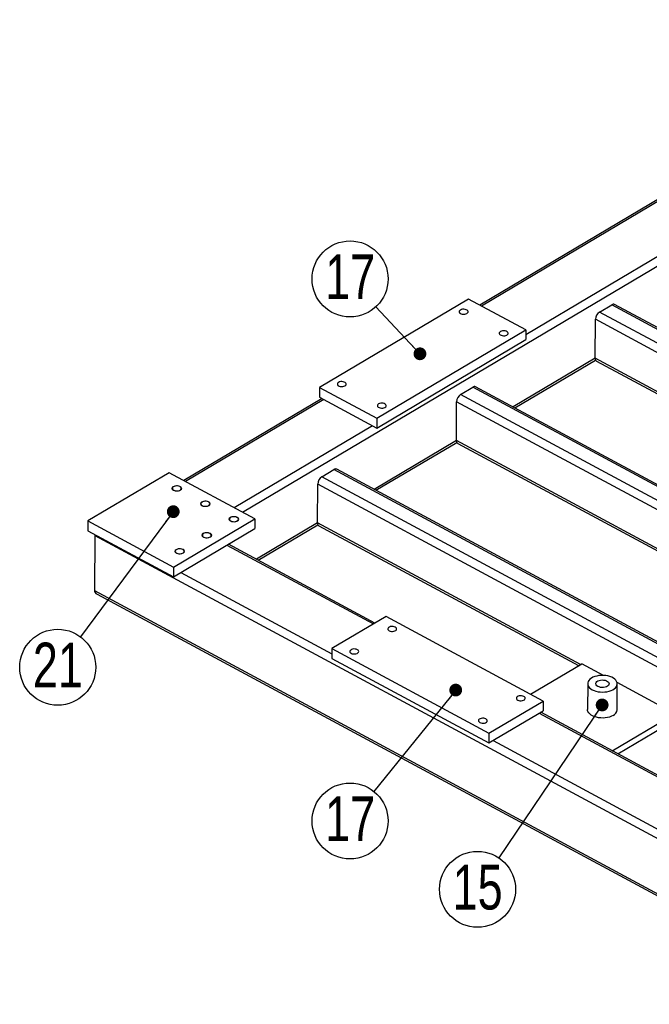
# Model space of a CAD drawing. Header units: millimetres. Extents: x 5 to 589, y 5 to 415.
# Tile 14 of 18: x 365 to 414, y 189 to 266. Entities that reach past the tile are written whole.
import ezdxf

# ---------------------------------------------------------------- set-up
doc = ezdxf.new("R2010")
doc.units = ezdxf.units.MM
doc.layers.add('NOTES', color=6, linetype='Continuous')
doc.layers.add('TRAIT-FINS', color=9, linetype='Continuous')
doc.layers.add('TRAIT-FORT', color=4, linetype='Continuous', lineweight=25)
doc.styles.add('SLDTEXTSTYLE0', font='TXT', dxfattribs={"width": 0.75})
doc.dimstyles.new('SLDDIMSTYLE7', dxfattribs={"dimtxt": 0.18, "dimasz": 1, "dimexe": 0, "dimexo": 0.0625, "dimgap": 0, "dimtad": 0, "dimtih": 1, "dimtoh": 1, "dimdec": 0, "dimrnd": 1e-09, "dimzin": 0, "dimdsep": 46, "dimtxsty": 'Standard', "dimblk1": 'DOT', "dimblk2": 'DOT', "dimsah": 1, "dimcen": 0.09, "dimadec": 0, "dimazin": 0, "dimtfac": 1, "dimtdec": 0, "dimtofl": 0, "dimtmove": 0, "dimatfit": 3, "dimldrblk": 'DOT', "dimfxl": 1, "dimfrac": 2, "dimtolj": 1, "dimtzin": 0, "dimarcsym": 0})

# ---------------------------------------------------------------- blocks, each defined once
blk = doc.blocks.new('SW_NOTE_30')
at = {"layer": 'NOTES', "color": 0}
blk.add_circle((-2.027, 2.173), 2.972, dxfattribs=at)
at = {"layer": 'NOTES', "color": 0, "insert": (-2.017, 4.096), "char_height": 3.5, "attachment_point": 2, "style": 'SLDTEXTSTYLE0'}
blk.add_mtext('17', dxfattribs=at)
blk = doc.blocks.new('_DOT')
at = {"color": 0, "linetype": 'ByBlock', "lineweight": -2}
blk.add_line((-0.5, 0), (-1, 0), dxfattribs=at)
at = {"color": 0, "linetype": 'ByBlock', "const_width": 0.5}
blk.add_lwpolyline([(-0.25, 0, 1), (0.25, 0, 1)], format="xyb", close=True, dxfattribs=at)
blk = doc.blocks.new('SW_NOTE_31')
at = {"layer": 'NOTES', "color": 0}
blk.add_circle((-1.771, -2.387), 2.972, dxfattribs=at)
at = {"layer": 'NOTES', "color": 0, "insert": (-1.761, -0.464), "char_height": 3.5, "attachment_point": 2, "style": 'SLDTEXTSTYLE0'}
blk.add_mtext('21', dxfattribs=at)
blk = doc.blocks.new('SW_NOTE_33')
at = {"layer": 'NOTES', "color": 0}
blk.add_circle((-1.865, -2.314), 2.972, dxfattribs=at)
at = {"layer": 'NOTES', "color": 0, "insert": (-1.856, -0.391), "char_height": 3.5, "attachment_point": 2, "style": 'SLDTEXTSTYLE0'}
blk.add_mtext('17', dxfattribs=at)
blk = doc.blocks.new('SW_NOTE_39')
at = {"layer": 'NOTES', "color": 0}
blk.add_circle((-1.663, -2.463), 2.972, dxfattribs=at)
at = {"layer": 'NOTES', "color": 0, "insert": (-1.653, -0.541), "char_height": 3.5, "attachment_point": 2, "style": 'SLDTEXTSTYLE0'}
blk.add_mtext('15', dxfattribs=at)

msp = doc.modelspace()

# ---------------------------------------------------------------- linework, layer by layer
at = {"layer": 'TRAIT-FINS', "lineweight": 18, "flags": 128}
for points in [[(376.596, 228.785), (376.509, 228.855), (376.476, 228.938), (376.502, 229.021), (376.582, 229.093), (376.704, 229.141), (376.851, 229.16), (376.998, 229.145), (377.125, 229.099), (377.212, 229.03), (377.245, 228.947), (377.22, 228.863), (377.14, 228.792), (377.017, 228.743), (376.871, 228.725), (376.723, 228.739), (376.596, 228.785)], [(378.829, 227.581), (378.742, 227.651), (378.709, 227.734), (378.734, 227.817), (378.814, 227.889), (378.937, 227.938), (379.083, 227.956), (379.231, 227.941), (379.358, 227.896), (379.445, 227.826), (379.478, 227.743), (379.452, 227.66), (379.372, 227.588), (379.25, 227.539), (379.103, 227.521), (378.956, 227.536), (378.829, 227.581)], [(381.061, 226.378), (380.974, 226.447), (380.941, 226.53), (380.967, 226.614), (381.047, 226.685), (381.169, 226.734), (381.316, 226.752), (381.463, 226.737), (381.59, 226.692), (381.677, 226.622), (381.71, 226.539), (381.685, 226.456), (381.605, 226.384), (381.482, 226.336), (381.336, 226.317), (381.188, 226.332), (381.061, 226.378)], [(378.944, 225.12), (378.857, 225.19), (378.824, 225.273), (378.849, 225.356), (378.929, 225.428), (379.052, 225.477), (379.198, 225.495), (379.346, 225.48), (379.473, 225.435), (379.56, 225.365), (379.593, 225.282), (379.568, 225.199), (379.487, 225.127), (379.365, 225.078), (379.219, 225.06), (379.071, 225.075), (378.944, 225.12)], [(376.826, 223.863), (376.74, 223.933), (376.707, 224.015), (376.732, 224.099), (376.812, 224.171), (376.935, 224.219), (377.081, 224.238), (377.229, 224.223), (377.356, 224.177), (377.442, 224.108), (377.476, 224.025), (377.45, 223.941), (377.37, 223.87), (377.248, 223.821), (377.101, 223.803), (376.953, 223.817), (376.826, 223.863)]]:
    msp.add_lwpolyline(points, dxfattribs=at)
at = {"layer": 'TRAIT-FORT', "lineweight": 25}
for p, q in [((438.135, 265.609), (400.537, 243.284)), ((438.273, 265.534), (400.676, 243.209)), ((442.069, 263.488), (404.134, 240.963)), ((420.435, 249.883), (382.009, 227.066)), ((399.67, 243.751), (388.025, 236.836)), ((404.136, 241.344), (399.67, 243.751)), ((409.897, 242.74), (410.85, 243.306)), ((459.766, 215.85), (409.897, 242.74)), ((460.719, 216.416), (410.85, 243.306)), ((460.845, 216.491), (411.068, 243.331)), ((409.566, 239.126), (409.578, 242.171)), ((459.112, 215.462), (409.578, 242.171)), ((392.49, 234.429), (404.136, 241.344)), ((404.136, 241.344), (404.133, 240.582)), ((392.487, 233.667), (404.133, 240.582)), ((409.566, 239.126), (403.141, 235.311)), ((403.28, 235.236), (409.594, 238.985)), ((455.832, 214.179), (409.566, 239.126)), ((409.665, 238.908), (455.687, 214.093)), ((388.025, 236.836), (388.022, 236.075)), ((388.025, 236.836), (392.49, 234.429)), ((399.046, 236.296), (399.999, 236.862)), ((449.28, 210.289), (399.999, 236.862)), ((449.407, 210.364), (400.216, 236.888)), ((388.218, 235.969), (377.405, 229.548)), ((388.357, 235.895), (377.544, 229.474)), ((388.022, 236.075), (392.487, 233.667)), ((398.715, 232.682), (398.727, 235.727)), ((448.261, 209.018), (398.727, 235.727)), ((448.481, 209.641), (399.046, 236.296)), ((392.49, 234.429), (392.487, 233.667)), ((392.152, 233.848), (381.339, 227.427)), ((398.715, 232.682), (392.29, 228.867)), ((445.568, 207.419), (398.715, 232.682)), ((392.428, 228.792), (398.743, 232.542)), ((398.813, 232.465), (445.423, 207.333)), ((388.194, 229.853), (389.147, 230.419)), ((439.016, 203.529), (389.147, 230.419)), ((439.143, 203.604), (389.365, 230.444)), ((376.259, 230.166), (369.907, 226.394)), ((382.957, 226.555), (376.259, 230.166)), ((438.064, 202.963), (388.194, 229.853)), ((387.863, 226.239), (387.875, 229.284)), ((437.409, 202.575), (387.875, 229.284)), ((376.605, 222.783), (382.957, 226.555)), ((382.957, 226.555), (382.954, 225.794)), ((369.907, 226.394), (369.904, 225.633)), ((369.907, 226.394), (376.605, 222.783)), ((376.602, 222.022), (382.954, 225.794)), ((387.863, 226.239), (383.09, 223.404)), ((383.228, 223.33), (387.891, 226.098)), ((408.403, 215.164), (387.863, 226.239)), ((387.962, 226.021), (408.257, 215.078)), ((369.904, 225.633), (376.602, 222.022)), ((370.447, 225.259), (370.43, 220.946)), ((370.447, 225.259), (430.167, 193.058)), ((380.784, 224.505), (392.225, 218.336)), ((392.351, 218.411), (380.91, 224.58)), ((376.605, 222.783), (376.602, 222.022)), ((377.184, 222.368), (388.979, 216.007)), ((370.43, 220.946), (430.15, 188.745)), ((370.633, 220.672), (430.143, 188.584)), ((393.216, 218.924), (388.981, 216.41)), ((405.495, 212.303), (393.216, 218.924)), ((388.981, 216.41), (388.978, 215.648)), ((388.981, 216.41), (401.26, 209.789)), ((388.978, 215.648), (401.257, 209.028)), ((404.493, 212.843), (408.515, 215.231)), ((410.22, 214.311), (408.515, 215.231)), ((408.972, 213.665), (408.964, 211.636)), ((415.77, 211.319), (411.269, 213.746)), ((411.272, 211.627), (411.28, 213.656)), ((401.26, 209.789), (405.495, 212.303)), ((405.495, 212.303), (405.492, 211.542)), ((401.257, 209.028), (405.492, 211.542)), ((405.174, 211.353), (429.229, 198.383)), ((429.355, 198.458), (405.3, 211.428)), ((410.885, 208.417), (415.77, 211.319)), ((411.331, 208.176), (415.768, 210.811)), ((401.26, 209.789), (401.257, 209.028)), ((401.575, 209.216), (425.72, 196.197))]:
    msp.add_line(p, q, dxfattribs=at)
at = {"layer": 'TRAIT-FORT', "lineweight": 25, "flags": 128}
for points in [[(399.03, 242.897), (398.973, 242.851), (398.942, 242.799), (398.937, 242.743), (398.961, 242.689), (399.01, 242.641), (399.082, 242.602), (399.169, 242.576), (399.266, 242.566), (399.364, 242.571), (399.455, 242.592), (399.533, 242.626), (399.59, 242.671), (399.622, 242.724), (399.626, 242.78), (399.603, 242.834), (399.553, 242.882), (399.482, 242.921), (399.394, 242.946), (399.297, 242.957), (399.199, 242.952), (399.108, 242.931), (399.03, 242.897)], [(402.156, 241.212), (402.099, 241.166), (402.067, 241.114), (402.063, 241.058), (402.086, 241.004), (402.136, 240.955), (402.207, 240.917), (402.295, 240.891), (402.392, 240.881), (402.49, 240.886), (402.581, 240.906), (402.658, 240.941), (402.715, 240.986), (402.747, 241.039), (402.752, 241.094), (402.728, 241.148), (402.679, 241.197), (402.607, 241.235), (402.519, 241.261), (402.423, 241.272), (402.325, 241.266), (402.233, 241.246), (402.156, 241.212)], [(389.502, 237.239), (389.445, 237.194), (389.413, 237.141), (389.409, 237.086), (389.432, 237.031), (389.482, 236.983), (389.553, 236.944), (389.641, 236.919), (389.738, 236.908), (389.836, 236.913), (389.927, 236.934), (390.005, 236.968), (390.062, 237.014), (390.094, 237.066), (390.098, 237.122), (390.075, 237.176), (390.025, 237.224), (389.954, 237.263), (389.866, 237.289), (389.769, 237.299), (389.671, 237.294), (389.58, 237.274), (389.502, 237.239)], [(392.628, 235.554), (392.571, 235.509), (392.539, 235.456), (392.535, 235.4), (392.558, 235.346), (392.608, 235.298), (392.679, 235.259), (392.767, 235.234), (392.863, 235.223), (392.962, 235.228), (393.053, 235.249), (393.13, 235.283), (393.187, 235.328), (393.219, 235.381), (393.224, 235.437), (393.2, 235.491), (393.151, 235.539), (393.079, 235.578), (392.991, 235.603), (392.895, 235.614), (392.797, 235.609), (392.705, 235.588), (392.628, 235.554)], [(376.623, 228.801), (376.703, 228.768), (376.796, 228.75), (376.895, 228.747), (376.99, 228.76), (377.075, 228.788), (377.143, 228.828), (377.188, 228.878), (377.207, 228.933), (377.197, 228.988), (377.16, 229.04), (377.099, 229.084), (377.018, 229.116), (376.925, 229.134), (376.827, 229.137), (376.731, 229.124), (376.646, 229.096), (376.578, 229.056), (376.533, 229.007), (376.515, 228.952), (376.525, 228.896), (376.561, 228.845), (376.623, 228.801)], [(378.855, 227.597), (378.935, 227.565), (379.029, 227.546), (379.127, 227.543), (379.223, 227.557), (379.308, 227.584), (379.376, 227.625), (379.421, 227.674), (379.439, 227.729), (379.429, 227.784), (379.393, 227.836), (379.331, 227.88), (379.251, 227.912), (379.158, 227.931), (379.059, 227.933), (378.964, 227.92), (378.879, 227.893), (378.811, 227.852), (378.766, 227.803), (378.747, 227.748), (378.757, 227.693), (378.794, 227.641), (378.855, 227.597)], [(381.088, 226.393), (381.168, 226.361), (381.261, 226.342), (381.36, 226.34), (381.455, 226.353), (381.54, 226.381), (381.608, 226.421), (381.653, 226.47), (381.672, 226.525), (381.662, 226.58), (381.625, 226.632), (381.564, 226.676), (381.484, 226.709), (381.39, 226.727), (381.292, 226.73), (381.196, 226.717), (381.111, 226.689), (381.043, 226.649), (380.998, 226.599), (380.98, 226.544), (380.99, 226.489), (381.026, 226.437), (381.088, 226.393)], [(378.97, 225.136), (379.051, 225.104), (379.144, 225.085), (379.242, 225.082), (379.338, 225.095), (379.423, 225.123), (379.491, 225.164), (379.536, 225.213), (379.554, 225.268), (379.545, 225.323), (379.508, 225.375), (379.447, 225.419), (379.366, 225.451), (379.273, 225.47), (379.175, 225.472), (379.079, 225.459), (378.994, 225.432), (378.926, 225.391), (378.881, 225.342), (378.863, 225.287), (378.872, 225.232), (378.909, 225.18), (378.97, 225.136)], [(376.853, 223.879), (376.933, 223.846), (377.026, 223.828), (377.125, 223.825), (377.221, 223.838), (377.306, 223.866), (377.374, 223.906), (377.418, 223.956), (377.437, 224.01), (377.427, 224.066), (377.39, 224.118), (377.329, 224.162), (377.249, 224.194), (377.156, 224.212), (377.057, 224.215), (376.962, 224.202), (376.876, 224.174), (376.809, 224.134), (376.764, 224.085), (376.745, 224.03), (376.755, 223.974), (376.792, 223.923), (376.853, 223.879)], [(393.459, 217.804), (393.539, 217.771), (393.632, 217.753), (393.731, 217.75), (393.826, 217.763), (393.912, 217.791), (393.979, 217.831), (394.024, 217.881), (394.043, 217.935), (394.033, 217.991), (393.996, 218.043), (393.935, 218.086), (393.855, 218.119), (393.761, 218.137), (393.663, 218.14), (393.567, 218.127), (393.482, 218.099), (393.414, 218.059), (393.369, 218.009), (393.351, 217.955), (393.361, 217.899), (393.398, 217.847), (393.459, 217.804)], [(390.494, 216.043), (390.575, 216.011), (390.668, 215.993), (390.766, 215.99), (390.862, 216.003), (390.947, 216.031), (391.015, 216.071), (391.06, 216.12), (391.078, 216.175), (391.069, 216.231), (391.032, 216.282), (390.971, 216.326), (390.89, 216.359), (390.797, 216.377), (390.699, 216.38), (390.603, 216.367), (390.518, 216.339), (390.45, 216.299), (390.405, 216.249), (390.387, 216.195), (390.396, 216.139), (390.433, 216.087), (390.494, 216.043)], [(409.332, 213.189), (409.469, 213.126), (409.622, 213.075), (409.786, 213.038), (409.958, 213.016), (410.134, 213.008), (410.31, 213.016), (410.482, 213.039), (410.645, 213.077), (410.797, 213.128), (410.932, 213.192), (411.049, 213.267), (411.144, 213.351), (411.215, 213.442), (411.26, 213.538), (411.279, 213.638), (411.271, 213.737), (411.236, 213.836), (411.175, 213.929), (411.09, 214.017), (410.982, 214.096), (410.853, 214.166), (410.708, 214.223), (410.549, 214.267), (410.381, 214.297), (410.206, 214.312), (410.029, 214.312), (409.855, 214.296), (409.687, 214.266), (409.529, 214.221), (409.385, 214.163), (409.259, 214.094), (409.153, 214.014), (409.07, 213.926), (409.011, 213.832), (408.979, 213.734), (408.973, 213.634), (408.995, 213.535), (409.043, 213.439), (409.116, 213.348), (409.213, 213.264), (409.332, 213.189)], [(409.769, 213.449), (409.692, 213.501), (409.638, 213.563), (409.61, 213.629), (409.611, 213.697), (409.639, 213.763), (409.693, 213.824), (409.771, 213.876), (409.868, 213.916), (409.978, 213.943), (410.097, 213.954), (410.217, 213.95), (410.333, 213.93), (410.437, 213.895), (410.524, 213.848), (410.59, 213.791), (410.631, 213.727), (410.645, 213.659), (410.631, 213.591), (410.589, 213.527), (410.523, 213.471), (410.435, 213.424), (410.33, 213.391), (410.215, 213.371), (410.094, 213.368), (409.976, 213.38), (409.865, 213.408), (409.769, 213.449)], [(403.505, 212.387), (403.585, 212.354), (403.679, 212.336), (403.777, 212.333), (403.873, 212.346), (403.958, 212.374), (404.026, 212.414), (404.071, 212.464), (404.089, 212.518), (404.079, 212.574), (404.043, 212.626), (403.981, 212.669), (403.901, 212.702), (403.808, 212.72), (403.709, 212.723), (403.614, 212.71), (403.528, 212.682), (403.461, 212.642), (403.416, 212.592), (403.397, 212.538), (403.407, 212.482), (403.444, 212.43), (403.505, 212.387)], [(410.955, 211.18), (410.824, 211.113), (410.677, 211.058), (410.516, 211.017), (410.346, 210.991), (410.171, 210.979), (409.994, 210.983), (409.82, 211.001), (409.654, 211.035), (409.498, 211.082), (409.357, 211.143), (409.233, 211.215), (409.13, 211.296), (409.051, 211.386), (408.996, 211.481), (408.968, 211.579), (408.964, 211.636)], [(400.541, 210.626), (400.621, 210.594), (400.714, 210.576), (400.813, 210.573), (400.908, 210.586), (400.994, 210.614), (401.061, 210.654), (401.106, 210.703), (401.125, 210.758), (401.115, 210.814), (401.078, 210.865), (401.017, 210.909), (400.937, 210.942), (400.844, 210.96), (400.745, 210.963), (400.649, 210.95), (400.564, 210.922), (400.496, 210.882), (400.451, 210.832), (400.433, 210.778), (400.443, 210.722), (400.48, 210.67), (400.541, 210.626)]]:
    msp.add_lwpolyline(points, dxfattribs=at)
at = {"layer": 'TRAIT-FORT', "lineweight": 25}
for centre, radius, start, end in [((410.299, 242.141), 0.721, 123.81699, 177.62902), ((410.981, 243.128), 0.221, 67.01739, 126.43545), ((409.794, 239.098), 0.23, 173.02987, 235.69142), ((400.13, 236.684), 0.221, 67.01739, 126.43545), ((399.447, 235.697), 0.721, 123.81699, 177.62902), ((398.943, 232.655), 0.23, 173.02987, 235.69142), ((389.279, 230.241), 0.221, 67.01739, 126.43545), ((388.596, 229.254), 0.721, 123.81699, 177.62902), ((388.091, 226.211), 0.23, 173.02987, 235.69142), ((410.712, 211.688), 0.563, 295.58582, 353.77262)]:
    msp.add_arc(centre, radius, start, end, dxfattribs=at)
for centre, start_param, end_param in [((371.099, 225.267), 2.930417, 3.127239), ((371.082, 220.954), 3.127239, 3.941712)]:
    msp.add_ellipse(centre, major_axis=(0.652, 0.013), ratio=0.583097, start_param=start_param, end_param=end_param, dxfattribs=at)

# ---------------------------------------------------------------- block references
at = {"layer": 'NOTES'}
for name, p in [('SW_NOTE_30', (392.428, 243.156)), ('SW_NOTE_31', (369.328, 217.34)), ('SW_NOTE_33', (392.266, 205.238)), ('SW_NOTE_39', (402.027, 200.041))]:
    msp.add_blockref(name, p, dxfattribs=at)

# ---------------------------------------------------------------- leaders
for points in [[(395.864, 239.472), (392.428, 243.156)], [(376.586, 227.122), (369.328, 217.34)], [(398.659, 213.166), (392.266, 205.238)], [(410.102, 212.001), (402.027, 200.041)]]:
    msp.add_leader(points, dimstyle='SLDDIMSTYLE7', dxfattribs=at)

doc.saveas('drawing.dxf')
